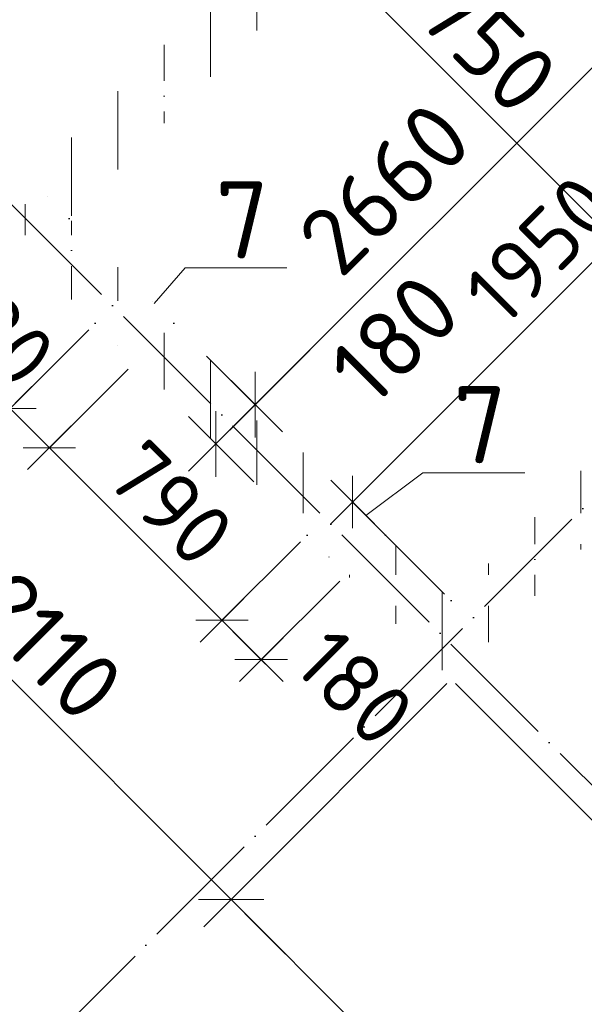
# Model space of a CAD drawing. Header units: millimetres. Extents: x -3495 to 109513, y -3287 to 62337.
# Tile 5 of 41: x 11232 to 13061, y 10510 to 13698. Entities that reach past the tile are written whole.
import ezdxf

# ---------------------------------------------------------------- set-up
doc = ezdxf.new("R2010")
doc.units = ezdxf.units.MM
doc.header["$PDMODE"] = 65
for name, pattern in [('______11', [500, 400, -50, 0, -50]), ('______5', [1100, 800, -100, 100, -100]), ('______9', [100, 0, -100])]:
    doc.linetypes.add(name, pattern=pattern)
for name, color, linetype, lineweight in [('Standard', 7, 'Continuous', 25), ('Ограждение_ 2D надпись', 7, 'Continuous', 13), ('Размерная линия_ общее', 7, 'Continuous', 13), ('Размерная линия_ общее_1', 7, 'Continuous', 13), ('Стена_ общее', 7, 'Continuous', 35)]:
    doc.layers.add(name, color=color, linetype=linetype, lineweight=lineweight)
doc.layers.add('Осевая линия_ общее', color=7, linetype='______5', lineweight=13, true_color=0xa0a0a0)
doc.styles.add('ISOCPEUR', font='ISOCPEUR')
doc.dimstyles.new('DIMSTYLE_10', dxfattribs={"dimtxt": 220, "dimasz": 250, "dimexe": 0, "dimexo": 0, "dimgap": 110, "dimtad": 0, "dimdec": 0, "dimrnd": 5, "dimzin": 12, "dimdsep": 46, "dimtxsty": 'ISOCPEUR', "dimblk1": 'ALL_ML_STRICH', "dimblk2": 'ALL_ML_STRICH', "dimsah": 1, "dimcen": 0, "dimclrd": 7, "dimclre": 256, "dimclrt": 7, "dimadec": 0, "dimazin": 0, "dimtfac": 1, "dimtdec": 0, "dimtix": 1, "dimtmove": 2, "dimatfit": 3, "dimfxl": 0, "dimtvp": 1.2, "dimtzin": 0, "dimlwd": 0, "dimlwe": -3, "dimarcsym": 0})
doc.dimstyles.new('DIMSTYLE_12', dxfattribs={"dimtxt": 200, "dimasz": 200, "dimexe": 0, "dimexo": 0, "dimgap": 100, "dimtad": 0, "dimdec": 0, "dimrnd": 5, "dimzin": 12, "dimdsep": 46, "dimtxsty": 'ISOCPEUR', "dimblk1": 'ALL_ML_STRICH', "dimblk2": 'ALL_ML_STRICH', "dimsah": 1, "dimcen": 0, "dimclrd": 7, "dimclre": 256, "dimclrt": 7, "dimadec": 0, "dimazin": 0, "dimtfac": 1, "dimtdec": 0, "dimtix": 1, "dimtmove": 2, "dimatfit": 3, "dimfxl": 0, "dimtvp": 1.2, "dimtzin": 0, "dimlwd": 0, "dimlwe": -3, "dimarcsym": 0})
doc.dimstyles.new('DIMSTYLE_3', dxfattribs={"dimtxt": 220, "dimasz": 250, "dimexe": 0, "dimexo": 0, "dimgap": 110, "dimtad": 2, "dimdec": 0, "dimrnd": 5, "dimzin": 12, "dimdsep": 46, "dimtxsty": 'ISOCPEUR', "dimblk1": 'ALL_ML_STRICH', "dimblk2": 'ALL_ML_STRICH', "dimsah": 1, "dimcen": 0, "dimclrd": 7, "dimclre": 256, "dimclrt": 7, "dimadec": 0, "dimazin": 0, "dimtfac": 1, "dimtdec": 0, "dimtix": 1, "dimtmove": 2, "dimatfit": 3, "dimfxl": 0, "dimtzin": 0, "dimlwd": 0, "dimlwe": -3, "dimarcsym": 0})
doc.dimstyles.new('DIMSTYLE_5', dxfattribs={"dimtxt": 200, "dimasz": 200, "dimexe": 0, "dimexo": 0, "dimgap": 100, "dimtad": 2, "dimdec": 0, "dimrnd": 5, "dimzin": 12, "dimdsep": 46, "dimtxsty": 'ISOCPEUR', "dimblk1": 'ALL_ML_STRICH', "dimblk2": 'ALL_ML_STRICH', "dimsah": 1, "dimcen": 0, "dimclrd": 7, "dimclre": 256, "dimclrt": 7, "dimadec": 0, "dimazin": 0, "dimtfac": 1, "dimtdec": 0, "dimtix": 1, "dimtmove": 2, "dimatfit": 3, "dimfxl": 0, "dimtzin": 0, "dimlwd": 0, "dimlwe": -3, "dimarcsym": 0})
doc.dimstyles.new('DIMSTYLE_7', dxfattribs={"dimtxt": 200, "dimasz": 200, "dimexe": 0, "dimexo": 0, "dimgap": 100, "dimtad": 2, "dimdec": 0, "dimrnd": 5, "dimzin": 12, "dimdsep": 46, "dimtxsty": 'ISOCPEUR', "dimblk1": 'ALL_ML_STRICH', "dimblk2": 'ALL_ML_STRICH', "dimsah": 1, "dimcen": 0, "dimclrd": 7, "dimclre": 256, "dimclrt": 7, "dimadec": 0, "dimazin": 0, "dimtfac": 1, "dimtdec": 0, "dimtix": 1, "dimtmove": 2, "dimatfit": 3, "dimfxl": 0, "dimtvp": 1.2, "dimtzin": 0, "dimlwd": 0, "dimlwe": -3, "dimarcsym": 0})
pattern_1 = [(90, (0, 0), (-300, 2e-14), [400, -50, 0, -50]), (90, (-150, 2e-14), (-300, 2e-14), [800, -100, 100, -100])]

# ---------------------------------------------------------------- blocks, each defined once
blk = doc.blocks.new('ALL_ML_STRICH')
at = {"color": 0, "linetype": 'ByBlock', "lineweight": -2}
for p, q in [((0, -0.5), (0, 0.5)), ((-0.3, -0.3), (0.3, 0.3)), ((-1, 0), (0.5, 0))]:
    blk.add_line(p, q, dxfattribs=at)
blk = doc.blocks.new('*D100')
at = {"layer": 'DEFPOINTS', "color": 7, "linetype": 'Continuous', "lineweight": 13, "transparency": 33554687}
for p in [(11961.4, 13878), (10555.8, 13749.1), (11229.5, 13075.5)]:
    blk.add_point(p, dxfattribs=at)
at = {"layer": 'Размерная линия_ общее', "color": 7, "linetype": 'Continuous', "lineweight": -2, "transparency": 33554687}
blk.add_line((10555.8, 13749.1), (11323, 14516.3), dxfattribs=at)
at = {"layer": 'Размерная линия_ общее', "color": 253, "linetype": 'Continuous', "lineweight": -2, "true_color": 0xa0a0a0, "transparency": 33554687}
for p, q in [((11947.2, 13892.2), (11323, 14516.3)), ((11215.4, 13089.6), (10555.8, 13749.1))]:
    blk.add_line(p, q, dxfattribs=at)
at = {"layer": 'Размерная линия_ общее', "color": 7, "linetype": 'Continuous', "lineweight": 13, "transparency": 33554687, "xscale": 250, "yscale": 250, "zscale": 250}
for p, rotation in [((11323, 14516.3), 44.99999999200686), ((10555.8, 13749.1), 224.9999999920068)]:
    blk.add_blockref('ALL_ML_STRICH', p, dxfattribs=dict(at, rotation=rotation))
at = {"layer": 'Размерная линия_ общее', "color": 7, "linetype": 'Continuous', "lineweight": 13, "transparency": 33554687, "insert": (10849.6, 14269.2), "char_height": 220, "width": 880, "attachment_point": 5, "rotation": 45, "style": 'ISOCPEUR'}
blk.add_mtext('\\A1;{1085}', dxfattribs=at)
blk = doc.blocks.new('*D111')
at = {"layer": 'DEFPOINTS', "color": 7, "linetype": 'Continuous', "lineweight": 13, "transparency": 33554687}
for p in [(11123.4, 13040.1), (10861.7, 12778.4), (11477, 12714.8)]:
    blk.add_point(p, dxfattribs=at)
at = {"layer": 'Размерная линия_ общее_1', "color": 253, "linetype": 'Continuous', "lineweight": -2, "true_color": 0xa0a0a0, "transparency": 33554687}
for p, q in [((11102.2, 13018.9), (10861.7, 12778.4)), ((11455.8, 12693.6), (11201.1, 12439))]:
    blk.add_line(p, q, dxfattribs=at)
at = {"layer": 'Размерная линия_ общее_1', "color": 7, "linetype": 'Continuous', "lineweight": -2, "transparency": 33554687}
blk.add_line((10861.7, 12778.4), (11201.1, 12439), dxfattribs=at)
at = {"layer": 'Размерная линия_ общее_1', "color": 7, "linetype": 'Continuous', "lineweight": 13, "transparency": 33554687, "xscale": 200, "yscale": 200, "zscale": 200}
for p, rotation in [((10861.7, 12778.4), 135.0000000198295), ((11201.1, 12439), 315.0000000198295)]:
    blk.add_blockref('ALL_ML_STRICH', p, dxfattribs=dict(at, rotation=rotation))
at = {"layer": 'Размерная линия_ общее_1', "color": 7, "linetype": 'Continuous', "lineweight": 13, "transparency": 33554687, "insert": (11137.5, 12714.7), "char_height": 200, "width": 600, "attachment_point": 5, "rotation": 315, "style": 'ISOCPEUR'}
blk.add_mtext('\\A1;{480}', dxfattribs=at)
blk = doc.blocks.new('*D112')
at = {"layer": 'DEFPOINTS', "color": 7, "linetype": 'Continuous', "lineweight": 13, "transparency": 33554687}
for p in [(11477, 12714.8), (11604.3, 12587.6), (11201.1, 12439)]:
    blk.add_point(p, dxfattribs=at)
at = {"layer": 'Размерная линия_ общее_1', "color": 253, "linetype": 'Continuous', "lineweight": -2, "true_color": 0xa0a0a0, "transparency": 33554687}
for p, q in [((11455.8, 12693.6), (11201.1, 12439)), ((11583.1, 12566.3), (11328.4, 12311.7))]:
    blk.add_line(p, q, dxfattribs=at)
at = {"layer": 'Размерная линия_ общее_1', "color": 7, "linetype": 'Continuous', "lineweight": -2, "transparency": 33554687}
blk.add_line((11201.1, 12439), (11328.4, 12311.7), dxfattribs=at)
at = {"layer": 'Размерная линия_ общее_1', "color": 7, "linetype": 'Continuous', "lineweight": 13, "transparency": 33554687, "xscale": 200, "yscale": 200, "zscale": 200}
for p, rotation in [((11201.1, 12439), 135.0000000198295), ((11328.4, 12311.7), 315.0000000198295)]:
    blk.add_blockref('ALL_ML_STRICH', p, dxfattribs=dict(at, rotation=rotation))
at = {"layer": 'Размерная линия_ общее_1', "color": 7, "linetype": 'Continuous', "lineweight": 13, "transparency": 33554687, "insert": (10859, 12419.6), "char_height": 200, "width": 600, "attachment_point": 5, "rotation": 315, "style": 'ISOCPEUR'}
blk.add_mtext('\\A1;{180}', dxfattribs=at)
blk = doc.blocks.new('*D113')
at = {"layer": 'DEFPOINTS', "color": 7, "linetype": 'Continuous', "lineweight": 13, "transparency": 33554687}
for p in [(11604.3, 12587.6), (11328.4, 12311.7), (12162.9, 12028.9)]:
    blk.add_point(p, dxfattribs=at)
at = {"layer": 'Размерная линия_ общее_1', "color": 253, "linetype": 'Continuous', "lineweight": -2, "true_color": 0xa0a0a0, "transparency": 33554687}
for p, q in [((11583.1, 12566.3), (11328.4, 12311.7)), ((12141.7, 12007.7), (11887, 11753.1))]:
    blk.add_line(p, q, dxfattribs=at)
at = {"layer": 'Размерная линия_ общее_1', "color": 7, "linetype": 'Continuous', "lineweight": -2, "transparency": 33554687}
blk.add_line((11328.4, 12311.7), (11887, 11753.1), dxfattribs=at)
at = {"layer": 'Размерная линия_ общее_1', "color": 7, "linetype": 'Continuous', "lineweight": 13, "transparency": 33554687, "xscale": 200, "yscale": 200, "zscale": 200}
for p, rotation in [((11328.4, 12311.7), 135.0000000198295), ((11887, 11753.1), 315.0000000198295)]:
    blk.add_blockref('ALL_ML_STRICH', p, dxfattribs=dict(at, rotation=rotation))
at = {"layer": 'Размерная линия_ общее_1', "color": 7, "linetype": 'Continuous', "lineweight": 13, "transparency": 33554687, "insert": (11720.8, 12131.4), "char_height": 200, "width": 600, "attachment_point": 5, "rotation": 315, "style": 'ISOCPEUR'}
blk.add_mtext('\\A1;{790}', dxfattribs=at)
blk = doc.blocks.new('*D114')
at = {"layer": 'DEFPOINTS', "color": 7, "linetype": 'Continuous', "lineweight": 13, "transparency": 33554687}
for p in [(12162.9, 12028.9), (12290.2, 11901.7), (11887, 11753.1)]:
    blk.add_point(p, dxfattribs=at)
at = {"layer": 'Размерная линия_ общее_1', "color": 253, "linetype": 'Continuous', "lineweight": -2, "true_color": 0xa0a0a0, "transparency": 33554687}
for p, q in [((12141.7, 12007.7), (11887, 11753.1)), ((12268.9, 11880.4), (12014.3, 11625.8))]:
    blk.add_line(p, q, dxfattribs=at)
at = {"layer": 'Размерная линия_ общее_1', "color": 7, "linetype": 'Continuous', "lineweight": -2, "transparency": 33554687}
blk.add_line((11887, 11753.1), (12014.3, 11625.8), dxfattribs=at)
at = {"layer": 'Размерная линия_ общее_1', "color": 7, "linetype": 'Continuous', "lineweight": 13, "transparency": 33554687, "xscale": 200, "yscale": 200, "zscale": 200}
for p, rotation in [((11887, 11753.1), 135.0000000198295), ((12014.3, 11625.8), 315.0000000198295)]:
    blk.add_blockref('ALL_ML_STRICH', p, dxfattribs=dict(at, rotation=rotation))
at = {"layer": 'Размерная линия_ общее_1', "color": 7, "linetype": 'Continuous', "lineweight": 13, "transparency": 33554687, "insert": (12317.8, 11535.4), "char_height": 200, "width": 600, "attachment_point": 5, "rotation": 315, "style": 'ISOCPEUR'}
blk.add_mtext('\\A1;{180}', dxfattribs=at)
blk = doc.blocks.new('*D116')
at = {"layer": 'DEFPOINTS', "color": 7, "linetype": 'Continuous', "lineweight": 13, "transparency": 33554687}
for p in [(12534.1, 14196.2), (12239.1, 13901.2), (13986.8, 13174.1)]:
    blk.add_point(p, dxfattribs=at)
at = {"layer": 'Размерная линия_ общее', "color": 253, "linetype": 'Continuous', "lineweight": -2, "true_color": 0xa0a0a0, "transparency": 33554687}
for p, q in [((12520, 14182.1), (12239.1, 13901.2)), ((13972.7, 13159.9), (13476.5, 12663.7))]:
    blk.add_line(p, q, dxfattribs=at)
at = {"layer": 'Размерная линия_ общее', "color": 7, "linetype": 'Continuous', "lineweight": -2, "transparency": 33554687}
blk.add_line((12239.1, 13901.2), (13476.5, 12663.7), dxfattribs=at)
at = {"layer": 'Размерная линия_ общее', "color": 7, "linetype": 'Continuous', "lineweight": 13, "transparency": 33554687, "yscale": 250, "zscale": 250}
for p, xscale, rotation in [((12239.1, 13901.2), 250.0000000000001, 135.0000000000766), ((13476.5, 12663.7), 250, 315.0000000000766)]:
    blk.add_blockref('ALL_ML_STRICH', p, dxfattribs=dict(at, xscale=xscale, rotation=rotation))
at = {"layer": 'Размерная линия_ общее', "color": 7, "linetype": 'Continuous', "lineweight": 13, "transparency": 33554687, "insert": (12711.4, 13655.1), "char_height": 220, "width": 880, "attachment_point": 5, "rotation": 315, "style": 'ISOCPEUR'}
blk.add_mtext('\\A1;{1750}', dxfattribs=at)
blk = doc.blocks.new('*D118')
at = {"layer": 'DEFPOINTS', "color": 7, "linetype": 'Continuous', "lineweight": 13, "transparency": 33554687}
for p in [(11823.5, 12622.9), (11867.7, 12324.1), (11976.1, 12215.7)]:
    blk.add_point(p, dxfattribs=at)
at = {"layer": 'Размерная линия_ общее', "color": 253, "linetype": 'Continuous', "lineweight": -2, "true_color": 0xa0a0a0, "transparency": 33554687}
for p, q in [((11837.6, 12608.8), (11994.9, 12451.4)), ((11990.3, 12201.5), (11867.7, 12324.1))]:
    blk.add_line(p, q, dxfattribs=at)
at = {"layer": 'Размерная линия_ общее', "color": 7, "linetype": 'Continuous', "lineweight": -2, "transparency": 33554687}
blk.add_line((11867.7, 12324.1), (11994.9, 12451.4), dxfattribs=at)
at = {"layer": 'Размерная линия_ общее', "color": 7, "linetype": 'Continuous', "lineweight": 13, "transparency": 33554687, "xscale": 250, "yscale": 250, "zscale": 250}
for p, rotation in [((11994.9, 12451.4), 44.99999999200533), ((11867.7, 12324.1), 224.9999999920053)]:
    blk.add_blockref('ALL_ML_STRICH', p, dxfattribs=dict(at, rotation=rotation))
at = {"layer": 'Размерная линия_ общее', "color": 7, "linetype": 'Continuous', "lineweight": 13, "transparency": 33554687, "insert": (12447, 12663.3), "char_height": 220, "width": 660, "attachment_point": 5, "rotation": 45, "style": 'ISOCPEUR'}
blk.add_mtext('\\A1;{180}', dxfattribs=at)
blk = doc.blocks.new('*D119')
at = {"layer": 'DEFPOINTS', "color": 7, "linetype": 'Continuous', "lineweight": 13, "transparency": 33554687}
for p in [(13704.4, 14503.8), (11823.5, 12622.9), (11994.9, 12451.4)]:
    blk.add_point(p, dxfattribs=at)
at = {"layer": 'Размерная линия_ общее', "color": 253, "linetype": 'Continuous', "lineweight": -2, "true_color": 0xa0a0a0, "transparency": 33554687}
for p, q in [((13718.5, 14489.7), (13875.9, 14332.3)), ((11837.6, 12608.8), (11994.9, 12451.4))]:
    blk.add_line(p, q, dxfattribs=at)
at = {"layer": 'Размерная линия_ общее', "color": 7, "linetype": 'Continuous', "lineweight": -2, "transparency": 33554687}
blk.add_line((11994.9, 12451.4), (13875.9, 14332.3), dxfattribs=at)
at = {"layer": 'Размерная линия_ общее', "color": 7, "linetype": 'Continuous', "lineweight": 13, "transparency": 33554687, "xscale": 250, "yscale": 250, "zscale": 250}
for p, rotation in [((13875.9, 14332.3), 44.99999999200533), ((11994.9, 12451.4), 224.9999999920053)]:
    blk.add_blockref('ALL_ML_STRICH', p, dxfattribs=dict(at, rotation=rotation))
at = {"layer": 'Размерная линия_ общее', "color": 7, "linetype": 'Continuous', "lineweight": 13, "transparency": 33554687, "insert": (12413.8, 13151.6), "char_height": 220, "width": 880, "attachment_point": 5, "rotation": 45, "style": 'ISOCPEUR'}
blk.add_mtext('\\A1;{2660}', dxfattribs=at)
blk = doc.blocks.new('*D139')
at = {"layer": 'DEFPOINTS', "color": 7, "linetype": 'Continuous', "lineweight": 13, "transparency": 33554687}
for p in [(13867, 12799.7), (12629.6, 11562.2), (13349.7, 10842.2)]:
    blk.add_point(p, dxfattribs=at)
at = {"layer": 'Размерная линия_ общее', "color": 253, "linetype": 'Continuous', "lineweight": -2, "true_color": 0xa0a0a0, "transparency": 33554687}
for p, q in [((13881.1, 12785.5), (14587.1, 12079.6)), ((12643.7, 11548.1), (13349.7, 10842.2))]:
    blk.add_line(p, q, dxfattribs=at)
at = {"layer": 'Размерная линия_ общее', "color": 7, "linetype": 'Continuous', "lineweight": -2, "transparency": 33554687}
blk.add_line((13349.7, 10842.2), (14587.1, 12079.6), dxfattribs=at)
at = {"layer": 'Размерная линия_ общее', "color": 7, "linetype": 'Continuous', "lineweight": 13, "transparency": 33554687, "xscale": 250, "yscale": 250, "zscale": 250}
for p, rotation in [((14587.1, 12079.6), 44.99999999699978), ((13349.7, 10842.2), 224.9999999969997)]:
    blk.add_blockref('ALL_ML_STRICH', p, dxfattribs=dict(at, rotation=rotation))
at = {"layer": 'Размерная линия_ общее', "color": 7, "linetype": 'Continuous', "lineweight": 13, "transparency": 33554687, "insert": (13878.6, 11597.3), "char_height": 220, "width": 880, "attachment_point": 5, "rotation": 45, "style": 'ISOCPEUR'}
blk.add_mtext('\\A1;{1750}', dxfattribs=at)
blk = doc.blocks.new('СЛОЖНЫЙ_ОБЪЕКТ_9')
at = {"layer": 'Осевая линия_ общее', "color": 253, "linetype": '______11', "lineweight": -3, "true_color": 0xa0a0a0, "transparency": 33554687}
for p, q in [((3543.2, 2603.2), (20054.2, 19114.1)), ((15387.3, 8917.7), (8924.3, 15380.6))]:
    blk.add_line(p, q, dxfattribs=at)
blk = doc.blocks.new('*D371')
at = {"layer": 'DEFPOINTS', "color": 7, "linetype": 'Continuous', "lineweight": 13, "transparency": 33554687}
for p in [(11137.6, 13054.2), (10424.8, 12341.5), (12629.6, 11562.2)]:
    blk.add_point(p, dxfattribs=at)
at = {"layer": 'Размерная линия_ общее', "color": 253, "linetype": 'Continuous', "lineweight": -2, "true_color": 0xa0a0a0, "transparency": 33554687}
for p, q in [((11123.4, 13040.1), (10424.8, 12341.5)), ((12615.4, 11548.1), (11916.8, 10849.5))]:
    blk.add_line(p, q, dxfattribs=at)
at = {"layer": 'Размерная линия_ общее', "color": 7, "linetype": 'Continuous', "lineweight": -2, "transparency": 33554687}
blk.add_line((10424.8, 12341.5), (11916.8, 10849.5), dxfattribs=at)
at = {"layer": 'Размерная линия_ общее', "color": 7, "linetype": 'Continuous', "lineweight": 13, "transparency": 33554687, "yscale": 250, "zscale": 250}
for p, xscale, rotation in [((10424.8, 12341.5), 250.0000000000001, 134.999999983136), ((11916.8, 10849.5), 250, 314.9999999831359)]:
    blk.add_blockref('ALL_ML_STRICH', p, dxfattribs=dict(at, xscale=xscale, rotation=rotation))
at = {"layer": 'Размерная линия_ общее', "color": 7, "linetype": 'Continuous', "lineweight": 13, "transparency": 33554687, "insert": (11322.8, 11669.7), "char_height": 220, "width": 880, "attachment_point": 5, "rotation": 315, "style": 'ISOCPEUR'}
blk.add_mtext('\\A1;{2110}', dxfattribs=at)
blk = doc.blocks.new('*D372')
at = {"layer": 'DEFPOINTS', "color": 7, "linetype": 'Continuous', "lineweight": 13, "transparency": 33554687}
for p in [(12629.6, 11562.2), (11916.8, 10849.5), (14418.5, 9773.3)]:
    blk.add_point(p, dxfattribs=at)
at = {"layer": 'Размерная линия_ общее', "color": 253, "linetype": 'Continuous', "lineweight": -2, "true_color": 0xa0a0a0, "transparency": 33554687}
for p, q in [((12615.4, 11548.1), (11916.8, 10849.5)), ((14404.4, 9759.1), (13705.8, 9060.5))]:
    blk.add_line(p, q, dxfattribs=at)
at = {"layer": 'Размерная линия_ общее', "color": 7, "linetype": 'Continuous', "lineweight": -2, "transparency": 33554687}
blk.add_line((11916.8, 10849.5), (13705.8, 9060.5), dxfattribs=at)
at = {"layer": 'Размерная линия_ общее', "color": 7, "linetype": 'Continuous', "lineweight": 13, "transparency": 33554687, "yscale": 250, "zscale": 250}
for p, xscale, rotation in [((11916.8, 10849.5), 250.0000000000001, 134.999999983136), ((13705.8, 9060.5), 250, 314.9999999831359)]:
    blk.add_blockref('ALL_ML_STRICH', p, dxfattribs=dict(at, xscale=xscale, rotation=rotation))
at = {"layer": 'Размерная линия_ общее', "color": 7, "linetype": 'Continuous', "lineweight": 13, "transparency": 33554687, "insert": (12932.2, 10060.4), "char_height": 220, "width": 880, "attachment_point": 5, "rotation": 315, "style": 'ISOCPEUR'}
blk.add_mtext('\\A1;{2530}', dxfattribs=at)
blk = doc.blocks.new('*D389')
at = {"layer": 'DEFPOINTS', "color": 7, "linetype": 'Continuous', "lineweight": 13, "transparency": 33554687}
for p in [(13689.4, 13514.7), (14008.4, 13195.7), (12629.6, 11816.8)]:
    blk.add_point(p, dxfattribs=at)
at = {"layer": 'Размерная линия_ общее_1', "color": 7, "linetype": 'Continuous', "lineweight": -2, "transparency": 33554687}
blk.add_line((13689.4, 13514.7), (12310.5, 12135.9), dxfattribs=at)
at = {"layer": 'Размерная линия_ общее_1', "color": 253, "linetype": 'Continuous', "lineweight": -2, "true_color": 0xa0a0a0, "transparency": 33554687}
for p, q in [((13987.2, 13216.9), (13689.4, 13514.7)), ((12608.4, 11838), (12310.5, 12135.9))]:
    blk.add_line(p, q, dxfattribs=at)
at = {"layer": 'Размерная линия_ общее_1', "color": 7, "linetype": 'Continuous', "lineweight": 13, "transparency": 33554687, "yscale": 200, "zscale": 200}
for p, xscale, rotation in [((13689.4, 13514.7), 200, 45.00000000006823), ((12310.5, 12135.9), 200.0000000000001, 225.0000000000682)]:
    blk.add_blockref('ALL_ML_STRICH', p, dxfattribs=dict(at, xscale=xscale, rotation=rotation))
at = {"layer": 'Размерная линия_ общее_1', "color": 7, "linetype": 'Continuous', "lineweight": 13, "transparency": 33554687, "insert": (12915.1, 12952.6), "char_height": 200, "width": 800, "attachment_point": 5, "rotation": 45, "style": 'ISOCPEUR'}
blk.add_mtext('\\A1;{1950}', dxfattribs=at)

msp = doc.modelspace()

# ---------------------------------------------------------------- hatches: boundary and pattern name
at = {"layer": 'Стена_ общее', "linetype": 'Continuous', "lineweight": 18, "transparency": 33554687}
h = msp.add_hatch(dxfattribs=at)
h.set_pattern_fill('__________541', scale=100, style=0, pattern_type=2)
h.set_pattern_definition(pattern_1)
h.paths.add_polyline_path([(11392.1, 13054.2), (12088.6, 13750.7), (11961.4, 13878), (11264.9, 13181.5)], flags=0)
h = msp.add_hatch(dxfattribs=at)
h.set_pattern_fill('__________541', scale=100, style=0, pattern_type=2)
h.set_pattern_definition(pattern_1)
h.paths.add_polyline_path([(14510.5, 13697.7), (12502.3, 11689.5), (12629.6, 11562.2), (14135.7, 13068.4), (14008.4, 13195.7), (14132.2, 13319.4), (14259.5, 13192.1), (14482.2, 13414.9), (14354.9, 13542.1)], flags=0)
h = msp.add_hatch(dxfattribs=at)
h.set_pattern_fill('__________541', scale=100, style=0, pattern_type=2)
h.set_pattern_definition(pattern_1)
h.paths.add_polyline_path([(11604.3, 12842.1), (11264.9, 13181.5), (11137.6, 13054.2), (11477, 12714.8)], flags=0)
h = msp.add_hatch(dxfattribs=at)
h.set_pattern_fill('__________541', scale=100, style=0, pattern_type=2)
h.set_pattern_definition(pattern_1)
h.paths.add_polyline_path([(12290.2, 12156.2), (11731.5, 12714.8), (11604.3, 12587.6), (12162.9, 12028.9)], flags=0)
h = msp.add_hatch(dxfattribs=at)
h.set_pattern_fill('__________541', scale=100, style=0, pattern_type=2)
h.set_pattern_definition(pattern_1)
h.paths.add_polyline_path([(12629.6, 11816.8), (12417.4, 12028.9), (12290.2, 11901.7), (12502.3, 11689.5)], flags=0)

# ---------------------------------------------------------------- linework, layer by layer
at = {"layer": 'Ограждение_ 2D надпись', "color": 7, "linetype": 'Continuous', "lineweight": 13, "transparency": 33554687}
for points in [[(11667.9, 12778.5), (11767.7, 12894.1), (12097.7, 12894.1)], [(12353.8, 12092.6), (12538, 12231), (12868, 12231)]]:
    msp.add_lwpolyline(points, dxfattribs=at)
at = {"layer": 'Стена_ общее', "color": 7, "linetype": '______9', "lineweight": -3, "transparency": 33554687}
for p, q in [((11392.1, 13054.2), (11264.9, 13181.5)), ((11731.5, 12714.8), (11604.3, 12842.1)), ((11731.5, 12714.8), (11604.3, 12842.1)), ((11477, 12714.8), (11604.3, 12587.6)), ((11477, 12714.8), (11604.3, 12587.6)), ((12417.4, 12028.9), (12290.2, 12156.2)), ((12417.4, 12028.9), (12290.2, 12156.2)), ((12162.9, 12028.9), (12290.2, 11901.7)), ((12162.9, 12028.9), (12290.2, 11901.7)), ((12629.6, 11816.8), (12502.3, 11689.5))]:
    msp.add_line(p, q, dxfattribs=at)

# ---------------------------------------------------------------- block references
at = {"layer": 'Осевая линия_ общее', "color": 253, "linetype": '______11', "lineweight": -3, "true_color": 0xa0a0a0, "transparency": 33554687}
msp.add_blockref('СЛОЖНЫЙ_ОБЪЕКТ_9', (0, 0), dxfattribs=at)

# ---------------------------------------------------------------- texts
at = {"layer": 'Standard', "color": 7, "linetype": 'Continuous', "lineweight": 25, "transparency": 33554687, "char_height": 250, "width": 272.222, "attachment_point": 7, "style": 'ISOCPEUR'}
for insert in [(11865.4, 12924.8), (12635.8, 12261.7)]:
    msp.add_mtext('\\A1;{\\fISOCPEUR|i0|b0;\\H250.000000;\\W1.000000;\\C7;7}\\P', dxfattribs=dict(at, insert=insert))

# ---------------------------------------------------------------- dimensions: what is measured, and where the dimension line sits
at = {"layer": 'Размерная линия_ общее', "color": 7, "linetype": 'Continuous', "lineweight": 13, "transparency": 33554687}
for base, p1, p2, angle, dimstyle, picture, middle in [((11323, 14516.3), (11215.4, 13089.6), (11947.2, 13892.2), 45, 'DIMSTYLE_3', '*D100', (10849.6, 14269.2)), ((13875.9, 14332.3), (11837.6, 12608.8), (13718.5, 14489.7), 45, 'DIMSTYLE_3', '*D119', (12413.8, 13151.6)), ((13476.5, 12663.7), (12520, 14182.1), (13972.7, 13159.9), 315, 'DIMSTYLE_3', '*D116', (12711.4, 13655.1)), ((11916.8, 10849.5), (11123.4, 13040.1), (12615.4, 11548.1), 315, 'DIMSTYLE_3', '*D371', (11322.8, 11669.7)), ((11994.9, 12451.4), (11990.3, 12201.5), (11837.6, 12608.8), 45, 'DIMSTYLE_10', '*D118', (12447, 12663.3)), ((14587.1, 12079.6), (12643.7, 11548.1), (13881.1, 12785.5), 45, 'DIMSTYLE_3', '*D139', (13878.6, 11597.3)), ((13705.8, 9060.5), (12615.4, 11548.1), (14404.4, 9759.1), 315, 'DIMSTYLE_3', '*D372', (12932.2, 10060.4))]:
    dim = msp.add_linear_dim(base=base, p1=p1, p2=p2, angle=angle, dimstyle=dimstyle, override={"dimpost": '<>', "dimclrd": 7, "dimclre": 253, "dimclrt": 7, "dimlwd": 0, "dimlwe": 65533}, dxfattribs=at)
    dim.commit()
    dim.dimension.update_dxf_attribs({"geometry": picture, "text_midpoint": middle, "dimtype": 160})
at = {"layer": 'Размерная линия_ общее_1', "color": 7, "linetype": 'Continuous', "lineweight": 13, "transparency": 33554687}
for base, p1, p2, angle, dimstyle, picture, middle in [((12310.5, 12135.9), (13987.2, 13216.9), (12608.4, 11838), 225, 'DIMSTYLE_5', '*D389', (12915.1, 12952.6)), ((11201.1, 12439), (11102.2, 13018.9), (11455.8, 12693.6), 315, 'DIMSTYLE_7', '*D111', (11137.5, 12714.7)), ((11328.4, 12311.7), (11455.8, 12693.6), (11583.1, 12566.3), 315, 'DIMSTYLE_12', '*D112', (10859, 12419.6)), ((11887, 11753.1), (11583.1, 12566.3), (12141.7, 12007.7), 315, 'DIMSTYLE_5', '*D113', (11720.8, 12131.4)), ((12014.3, 11625.8), (12141.7, 12007.7), (12268.9, 11880.4), 315, 'DIMSTYLE_7', '*D114', (12317.8, 11535.4))]:
    dim = msp.add_linear_dim(base=base, p1=p1, p2=p2, angle=angle, dimstyle=dimstyle, override={"dimpost": '<>', "dimclrd": 7, "dimclre": 253, "dimclrt": 7, "dimlwd": 0, "dimlwe": 65533}, dxfattribs=at)
    dim.commit()
    dim.dimension.update_dxf_attribs({"geometry": picture, "text_midpoint": middle, "dimtype": 160})

doc.saveas('drawing.dxf')
